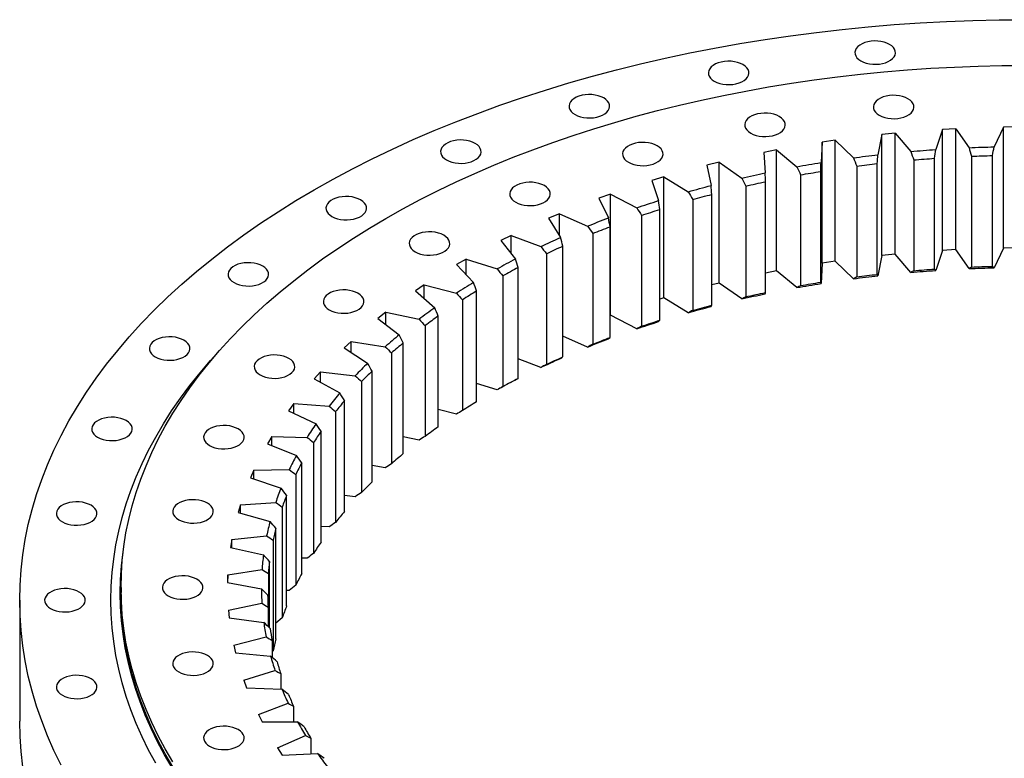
# Model space of a CAD drawing. Header units: millimetres. Extents: x 41 to 6109, y 5902 to 10394.
# Tile 8 of 10: x 3779 to 4411, y 8122 to 8596. Entities that reach past the tile are written whole.
import ezdxf

# ---------------------------------------------------------------- set-up
doc = ezdxf.new("R2010")
doc.units = ezdxf.units.MM
doc.header["$LTSCALE"] = 20

msp = doc.modelspace()

# ---------------------------------------------------------------- linework, layer by layer
at = {"color": 7, "linetype": 'Continuous', "lineweight": 25}
for p, q in [((4371.24, 8525.2), (4366.98, 8512.32)), ((4379.84, 8525.67), (4371.24, 8525.2)), ((4371.24, 8447.62), (4371.24, 8525.2)), ((4379.84, 8525.67), (4388.28, 8513.5)), ((4379.84, 8448.1), (4379.84, 8525.67)), ((4410.35, 8526.69), (4404.39, 8514.03)), ((4419, 8526.78), (4410.35, 8526.69)), ((4410.35, 8449.11), (4410.35, 8526.69)), ((4302.55, 8518.29), (4294.18, 8517.06)), ((4302.55, 8518.29), (4314.11, 8507)), ((4302.55, 8440.72), (4302.55, 8518.29)), ((4332.44, 8521.98), (4329.89, 8508.95)), ((4340.95, 8522.84), (4332.44, 8521.98)), ((4332.44, 8444.41), (4332.44, 8521.98)), ((4340.95, 8522.84), (4350.98, 8511.07)), ((4340.95, 8445.27), (4340.95, 8522.84)), ((4264.87, 8512.06), (4256.68, 8510.46)), ((4264.87, 8512.06), (4277.89, 8501.32)), ((4264.87, 8434.49), (4264.87, 8512.06)), ((4294.18, 8517.06), (4293.37, 8503.96)), ((4294.18, 8439.49), (4294.18, 8517.06)), ((4256.68, 8510.46), (4257.61, 8497.36)), ((4352.83, 8505.63), (4352.83, 8434.59)), ((4366.19, 8435.63), (4366.19, 8506.67)), ((4389.84, 8507.98), (4389.84, 8436.94)), ((4403.29, 8437.39), (4403.29, 8508.43)), ((4228.12, 8504.18), (4220.17, 8502.23)), ((4220.17, 8502.23), (4222.83, 8489.21)), ((4228.12, 8504.18), (4242.52, 8494.05)), ((4228.12, 8426.61), (4228.12, 8504.18)), ((4316.24, 8501.65), (4316.24, 8430.61)), ((4329.42, 8432.24), (4329.42, 8503.28)), ((4192.53, 8494.71), (4184.85, 8492.41)), ((4192.53, 8494.71), (4208.23, 8485.23)), ((4192.53, 8417.14), (4192.53, 8494.71)), ((4280.29, 8496.06), (4280.29, 8425.02)), ((4293.22, 8427.23), (4293.22, 8498.27)), ((4184.85, 8492.41), (4189.24, 8479.54)), ((4245.19, 8488.91), (4245.19, 8417.87)), ((4257.78, 8420.64), (4257.78, 8491.68)), ((4158.29, 8483.68), (4150.95, 8481.05)), ((4150.95, 8481.05), (4157.03, 8468.42)), ((4158.29, 8483.68), (4175.21, 8474.93)), ((4158.29, 8406.11), (4158.29, 8483.68)), ((4223.33, 8412.5), (4223.33, 8483.54)), ((4211.13, 8480.22), (4211.13, 8409.18)), ((4125.62, 8471.18), (4118.64, 8468.23)), ((4118.64, 8468.23), (4126.38, 8455.9)), ((4125.62, 8471.18), (4143.65, 8463.2)), ((4125.62, 8457.12), (4125.62, 8471.18)), ((4178.33, 8470.05), (4178.33, 8399.01)), ((4190.05, 8402.86), (4190.05, 8473.9)), ((4158.15, 8391.78), (4158.15, 8462.82)), ((4094.7, 8457.27), (4088.14, 8454.02)), ((4094.7, 8457.27), (4113.73, 8450.11)), ((4094.7, 8445.63), (4094.7, 8457.27)), ((4146.98, 8458.46), (4146.98, 8387.42)), ((4088.14, 8454.02), (4097.49, 8442.07)), ((4127.81, 8379.32), (4127.81, 8450.36)), ((4410.35, 8449.11), (4404.39, 8436.46)), ((4419, 8449.21), (4410.35, 8449.11)), ((4117.25, 8445.52), (4117.25, 8374.49)), ((4332.44, 8444.41), (4329.89, 8431.38)), ((4340.95, 8445.27), (4332.44, 8444.41)), ((4350.98, 8433.5), (4340.95, 8445.27)), ((4371.24, 8447.62), (4366.98, 8434.74)), ((4379.84, 8448.1), (4371.24, 8447.62)), ((4388.28, 8435.93), (4379.84, 8448.1)), ((4065.72, 8442.04), (4059.6, 8438.51)), ((4059.6, 8438.51), (4070.51, 8427)), ((4065.72, 8442.04), (4085.64, 8435.74)), ((4065.72, 8432.06), (4065.72, 8442.04)), ((4099.21, 8365.56), (4099.21, 8436.6)), ((4294.18, 8439.49), (4293.37, 8426.39)), ((4302.55, 8440.72), (4294.18, 8439.49)), ((4314.11, 8429.43), (4302.55, 8440.72)), ((4089.32, 8431.31), (4089.32, 8360.27)), ((4264.87, 8434.49), (4257.78, 8433.11)), ((4277.89, 8423.74), (4264.87, 8434.49)), ((4038.84, 8425.56), (4033.21, 8421.77)), ((4038.84, 8425.56), (4059.54, 8420.17)), ((4038.84, 8416.79), (4038.84, 8425.56)), ((4228.12, 8426.61), (4223.33, 8425.44)), ((4242.52, 8416.47), (4228.12, 8426.61)), ((4033.21, 8421.77), (4045.61, 8410.79)), ((4072.53, 8350.57), (4072.53, 8421.61)), ((4063.37, 8415.9), (4063.37, 8344.86)), ((4192.53, 8417.14), (4190.05, 8416.39)), ((4208.23, 8407.66), (4192.53, 8417.14)), ((4014.22, 8407.95), (4009.12, 8403.93)), ((4014.22, 8407.95), (4035.58, 8403.49)), ((4014.22, 8400.08), (4014.22, 8407.95)), ((4047.9, 8334.45), (4047.9, 8405.49)), ((4158.29, 8406.11), (4158.15, 8406.06)), ((4175.21, 8397.36), (4158.29, 8406.11)), ((4009.12, 8403.93), (4022.94, 8393.52)), ((4039.53, 8399.39), (4039.53, 8328.35)), ((4143.65, 8385.63), (4127.81, 8392.64)), ((3992.02, 8389.3), (3987.46, 8385.06)), ((3992.02, 8389.3), (4013.9, 8385.79)), ((3992.02, 8382.13), (3992.02, 8389.3)), ((4025.49, 8317.29), (4025.49, 8388.33)), ((3987.46, 8385.06), (4002.62, 8375.3)), ((4017.95, 8381.88), (4017.95, 8310.84)), ((4113.73, 8372.54), (4099.21, 8378)), ((3972.35, 8369.73), (3968.36, 8365.3)), ((3972.35, 8369.73), (3994.63, 8367.2)), ((3972.35, 8363.1), (3972.35, 8369.73)), ((4005.42, 8299.19), (4005.42, 8370.23)), ((3968.36, 8365.3), (3984.77, 8356.23)), ((3998.75, 8363.46), (3998.75, 8292.43)), ((4085.64, 8358.17), (4072.53, 8362.31)), ((3955.33, 8349.34), (3951.95, 8344.75)), ((3955.33, 8349.34), (3977.89, 8347.8)), ((3955.33, 8343.15), (3955.33, 8349.34)), ((3987.81, 8280.25), (3987.81, 8351.29)), ((3951.95, 8344.75), (3969.51, 8336.44)), ((3982.06, 8344.25), (3982.06, 8273.21)), ((4059.54, 8342.59), (4047.9, 8345.63)), ((3972.76, 8260.6), (3972.76, 8331.63)), ((3941.07, 8328.27), (3938.3, 8323.54)), ((3938.3, 8323.54), (3956.92, 8316.02)), ((3941.07, 8328.27), (3963.76, 8327.73)), ((3941.07, 8322.42), (3941.07, 8328.27)), ((3967.96, 8324.36), (3967.96, 8253.32)), ((4035.58, 8325.91), (4025.49, 8328.02)), ((3960.36, 8240.33), (3960.36, 8311.37)), ((3929.64, 8306.62), (3927.51, 8301.78)), ((3929.64, 8306.62), (3952.34, 8307.09)), ((3929.64, 8301.06), (3929.64, 8306.62)), ((3956.54, 8303.91), (3956.54, 8232.87)), ((4013.9, 8308.22), (4005.42, 8309.58)), ((3927.51, 8301.78), (3947.07, 8295.11)), ((3921.12, 8284.53), (3943.69, 8286)), ((3950.68, 8219.58), (3950.68, 8290.61)), ((3994.63, 8289.63), (3987.81, 8290.4)), ((3921.12, 8284.53), (3919.64, 8279.62)), ((3919.64, 8279.62), (3940.02, 8273.83)), ((3921.12, 8279.19), (3921.12, 8284.53)), ((3947.86, 8283), (3947.86, 8211.97)), ((3943.79, 8198.46), (3943.79, 8269.49)), ((3977.89, 8270.23), (3972.76, 8270.58)), ((3915.55, 8262.13), (3914.72, 8257.16)), ((3915.55, 8262.13), (3937.86, 8264.59)), ((3915.55, 8256.97), (3915.55, 8262.13)), ((3941.98, 8261.78), (3941.98, 8190.74)), ((3914.72, 8257.16), (3935.81, 8252.3)), ((3939.71, 8205.54), (3939.71, 8248.13)), ((3963.76, 8250.16), (3960.36, 8250.24)), ((3912.97, 8239.55), (3934.89, 8242.99)), ((3938.94, 8240.36), (3938.94, 8206.27)), ((3912.97, 8239.55), (3912.8, 8234.56)), ((3912.8, 8234.56), (3934.48, 8230.64)), ((3912.97, 8234.53), (3912.97, 8239.55)), ((3844.48, 8231.4), (3844.48, 8228.13)), ((3952.34, 8229.51), (3950.68, 8229.48)), ((3779.48, 8223.23), (3779.48, 8145.66)), ((3913.39, 8216.92), (3934.79, 8221.32)), ((3913.39, 8216.92), (3913.88, 8211.94)), ((3938.74, 8218.87), (3938.74, 8206.45)), ((3913.88, 8211.94), (3936.02, 8208.99)), ((3947.86, 8211.97), (3943.79, 8208.51)), ((3916.81, 8194.38), (3937.56, 8199.71)), ((3941.39, 8197.43), (3941.39, 8186.62)), ((3916.81, 8194.38), (3917.96, 8189.44)), ((3941.98, 8190.74), (3941.39, 8190.21)), ((3917.96, 8189.44), (3940.42, 8187.47)), ((3923.21, 8172.06), (3943.19, 8178.29)), ((3923.21, 8172.06), (3925.01, 8167.18)), ((3946.88, 8176.17), (3946.88, 8166.24)), ((3925.01, 8167.18), (3947.67, 8166.21)), ((3932.55, 8150.08), (3951.65, 8157.18)), ((3955.17, 8155.22), (3955.17, 8145.32)), ((3932.55, 8150.08), (3935, 8145.29)), ((3935, 8145.29), (3957.71, 8145.33)), ((3944.77, 8128.58), (3962.87, 8136.5)), ((3966.22, 8134.7), (3966.22, 8124.76)), ((3944.77, 8128.58), (3947.85, 8123.91)), ((3947.85, 8123.91), (3970.49, 8124.95))]:
    msp.add_line(p, q, dxfattribs=at)
at = {"color": 7, "linetype": 'Continuous', "lineweight": 25, "flags": 128}
for points in [[(3806.04, 8117.48), (3801.45, 8126.86), (3797.3, 8136.31), (3793.57, 8145.82), (3790.28, 8155.38), (3787.42, 8164.99), (3784.99, 8174.63), (3783.01, 8184.31), (3781.46, 8194.02), (3780.36, 8203.75), (3779.7, 8213.49), (3779.48, 8223.23), (3779.7, 8232.98), (3780.36, 8242.72), (3781.46, 8252.45), (3783.01, 8262.16), (3784.99, 8271.84), (3787.42, 8281.48), (3790.28, 8291.09), (3793.57, 8300.65), (3797.3, 8310.16), (3801.45, 8319.61), (3806.04, 8328.99), (3811.04, 8338.3), (3816.47, 8347.53), (3822.32, 8356.67), (3828.57, 8365.73), (3835.24, 8374.68), (3842.31, 8383.53), (3849.78, 8392.28), (3857.64, 8400.9), (3865.89, 8409.41), (3874.52, 8417.79), (3883.53, 8426.03), (3892.91, 8434.14), (3902.66, 8442.1), (3912.76, 8449.91), (3923.22, 8457.56), (3934.01, 8465.06), (3945.15, 8472.38), (3956.61, 8479.54), (3968.39, 8486.53), (3980.49, 8493.33), (3992.89, 8499.94), (4005.58, 8506.37), (4018.56, 8512.6), (4031.82, 8518.64), (4045.35, 8524.47), (4059.14, 8530.1), (4073.18, 8535.51), (4087.46, 8540.71), (4101.98, 8545.7), (4116.71, 8550.46), (4131.65, 8555), (4146.8, 8559.31), (4162.13, 8563.39), (4177.64, 8567.24), (4193.33, 8570.85), (4209.17, 8574.23), (4225.16, 8577.36), (4241.29, 8580.25), (4257.54, 8582.9), (4273.9, 8585.3), (4290.37, 8587.45), (4306.93, 8589.35), (4323.58, 8591), (4340.29, 8592.4), (4357.05, 8593.54), (4373.87, 8594.44), (4390.72, 8595.07), (4407.59, 8595.46), (4424.48, 8595.58)], [(4318.92, 8569.16), (4320.56, 8568.36), (4322.4, 8567.72), (4324.4, 8567.27), (4326.5, 8567.02), (4328.65, 8566.97), (4330.78, 8567.12), (4332.84, 8567.47), (4334.77, 8568.02), (4336.51, 8568.74), (4338.03, 8569.61), (4339.28, 8570.62), (4340.22, 8571.74), (4340.84, 8572.92), (4341.1, 8574.15), (4341.01, 8575.39), (4340.57, 8576.61), (4339.79, 8577.76), (4338.69, 8578.83), (4337.3, 8579.77), (4335.67, 8580.57), (4333.82, 8581.21), (4331.82, 8581.66), (4329.72, 8581.91), (4327.57, 8581.96), (4325.44, 8581.81), (4323.39, 8581.46), (4321.46, 8580.91), (4319.71, 8580.19), (4318.19, 8579.32), (4316.94, 8578.31), (4316, 8577.19), (4315.39, 8576), (4315.12, 8574.78), (4315.21, 8573.54), (4315.65, 8572.32), (4316.43, 8571.17), (4317.53, 8570.1), (4318.92, 8569.16)], [(4224.93, 8556.13), (4226.57, 8555.33), (4228.41, 8554.7), (4230.41, 8554.25), (4232.51, 8553.99), (4234.66, 8553.94), (4236.79, 8554.09), (4238.85, 8554.45), (4240.78, 8554.99), (4242.52, 8555.71), (4244.04, 8556.59), (4245.29, 8557.6), (4246.23, 8558.71), (4246.84, 8559.9), (4247.11, 8561.13), (4247.02, 8562.37), (4246.58, 8563.58), (4245.8, 8564.73), (4244.7, 8565.8), (4243.31, 8566.74), (4241.68, 8567.55), (4239.83, 8568.18), (4237.83, 8568.63), (4235.73, 8568.89), (4233.58, 8568.94), (4231.45, 8568.78), (4229.4, 8568.43), (4227.47, 8567.89), (4225.72, 8567.17), (4224.2, 8566.29), (4222.95, 8565.28), (4222.01, 8564.17), (4221.4, 8562.98), (4221.13, 8561.75), (4221.22, 8560.51), (4221.66, 8559.3), (4222.44, 8558.14), (4223.54, 8557.08), (4224.93, 8556.13)], [(3877.74, 8119.63), (3872.86, 8127.93), (3868.36, 8136.3), (3864.24, 8144.74), (3860.5, 8153.24), (3857.15, 8161.78), (3854.19, 8170.38), (3851.62, 8179.02), (3849.44, 8187.7), (3847.65, 8196.4), (3846.26, 8205.13), (3845.27, 8213.88), (3844.67, 8222.63), (3844.48, 8231.4), (3844.67, 8240.16), (3845.27, 8248.92), (3846.26, 8257.67), (3847.65, 8266.4), (3849.44, 8275.1), (3851.62, 8283.78), (3854.19, 8292.42), (3857.15, 8301.01), (3860.5, 8309.56), (3864.24, 8318.06), (3868.36, 8326.5), (3872.86, 8334.87), (3877.74, 8343.17), (3883, 8351.39), (3888.63, 8359.53), (3894.62, 8367.59), (3900.98, 8375.55), (3907.69, 8383.41), (3914.76, 8391.16), (3922.18, 8398.81), (3929.94, 8406.35), (3938.05, 8413.76), (3946.48, 8421.05), (3955.25, 8428.21), (3964.33, 8435.23), (3973.73, 8442.11), (3983.44, 8448.85), (3993.45, 8455.44), (4003.76, 8461.88), (4014.35, 8468.16), (4025.23, 8474.27), (4036.38, 8480.22), (4047.8, 8486), (4059.47, 8491.61), (4071.39, 8497.04), (4083.56, 8502.28), (4095.96, 8507.34), (4108.59, 8512.21), (4121.43, 8516.89), (4134.48, 8521.37), (4147.72, 8525.65), (4161.16, 8529.73), (4174.78, 8533.61), (4188.57, 8537.28), (4202.52, 8540.74), (4216.62, 8543.99), (4230.87, 8547.02), (4245.25, 8549.84), (4259.75, 8552.44), (4274.36, 8554.82), (4289.08, 8556.97), (4303.89, 8558.91), (4318.78, 8560.62), (4333.74, 8562.1), (4348.77, 8563.36), (4363.85, 8564.39), (4378.97, 8565.19), (4394.12, 8565.77), (4409.29, 8566.11), (4424.48, 8566.23)], [(4135.63, 8534.78), (4137.26, 8533.98), (4139.11, 8533.34), (4141.11, 8532.89), (4143.21, 8532.64), (4145.35, 8532.59), (4147.49, 8532.74), (4149.54, 8533.09), (4151.47, 8533.64), (4153.22, 8534.36), (4154.74, 8535.23), (4155.99, 8536.24), (4156.93, 8537.36), (4157.54, 8538.54), (4157.81, 8539.77), (4157.72, 8541.01), (4157.28, 8542.23), (4156.5, 8543.38), (4155.4, 8544.44), (4154.01, 8545.39), (4152.37, 8546.19), (4150.53, 8546.83), (4148.53, 8547.28), (4146.43, 8547.53), (4144.28, 8547.58), (4142.15, 8547.43), (4140.09, 8547.08), (4138.16, 8546.53), (4136.42, 8545.81), (4134.9, 8544.93), (4133.65, 8543.93), (4132.71, 8542.81), (4132.09, 8541.62), (4131.83, 8540.39), (4131.92, 8539.16), (4132.36, 8537.94), (4133.14, 8536.79), (4134.24, 8535.72), (4135.63, 8534.78)], [(4330.73, 8534.28), (4332.37, 8533.47), (4334.21, 8532.84), (4336.21, 8532.39), (4338.31, 8532.13), (4340.46, 8532.08), (4342.59, 8532.24), (4344.65, 8532.59), (4346.58, 8533.13), (4348.32, 8533.85), (4349.84, 8534.73), (4351.09, 8535.74), (4352.03, 8536.85), (4352.65, 8538.04), (4352.91, 8539.27), (4352.82, 8540.51), (4352.38, 8541.72), (4351.6, 8542.88), (4350.5, 8543.94), (4349.12, 8544.89), (4347.48, 8545.69), (4345.63, 8546.32), (4343.63, 8546.77), (4341.53, 8547.03), (4339.39, 8547.08), (4337.26, 8546.93), (4335.2, 8546.57), (4333.27, 8546.03), (4331.52, 8545.31), (4330, 8544.43), (4328.76, 8543.42), (4327.81, 8542.31), (4327.2, 8541.12), (4326.93, 8539.89), (4327.02, 8538.65), (4327.46, 8537.44), (4328.24, 8536.29), (4329.34, 8535.22), (4330.73, 8534.28)], [(4248.26, 8522.85), (4249.9, 8522.04), (4251.74, 8521.41), (4253.74, 8520.96), (4255.84, 8520.7), (4257.99, 8520.65), (4260.12, 8520.81), (4262.18, 8521.16), (4264.11, 8521.7), (4265.85, 8522.42), (4267.37, 8523.3), (4268.62, 8524.31), (4269.56, 8525.42), (4270.18, 8526.61), (4270.44, 8527.84), (4270.35, 8529.08), (4269.91, 8530.29), (4269.13, 8531.45), (4268.03, 8532.51), (4266.64, 8533.46), (4265.01, 8534.26), (4263.16, 8534.89), (4261.16, 8535.34), (4259.06, 8535.6), (4256.91, 8535.65), (4254.78, 8535.5), (4252.73, 8535.14), (4250.8, 8534.6), (4249.05, 8533.88), (4247.53, 8533), (4246.28, 8531.99), (4245.34, 8530.88), (4244.73, 8529.69), (4244.46, 8528.46), (4244.55, 8527.22), (4244.99, 8526.01), (4245.77, 8524.86), (4246.87, 8523.79), (4248.26, 8522.85)], [(4053.21, 8505.62), (4054.85, 8504.82), (4056.69, 8504.19), (4058.69, 8503.73), (4060.79, 8503.48), (4062.94, 8503.43), (4065.07, 8503.58), (4067.13, 8503.94), (4069.05, 8504.48), (4070.8, 8505.2), (4072.32, 8506.08), (4073.57, 8507.09), (4074.51, 8508.2), (4075.12, 8509.39), (4075.39, 8510.62), (4075.3, 8511.86), (4074.86, 8513.07), (4074.08, 8514.22), (4072.98, 8515.29), (4071.59, 8516.23), (4069.95, 8517.04), (4068.11, 8517.67), (4066.11, 8518.12), (4064.01, 8518.37), (4061.86, 8518.43), (4059.73, 8518.27), (4057.67, 8517.92), (4055.75, 8517.37), (4054, 8516.65), (4052.48, 8515.78), (4051.23, 8514.77), (4050.29, 8513.66), (4049.68, 8512.47), (4049.41, 8511.24), (4049.5, 8510), (4049.94, 8508.79), (4050.72, 8507.63), (4051.82, 8506.57), (4053.21, 8505.62)], [(4169.9, 8504.11), (4171.54, 8503.31), (4173.38, 8502.67), (4175.38, 8502.22), (4177.49, 8501.97), (4179.63, 8501.92), (4181.76, 8502.07), (4183.82, 8502.42), (4185.75, 8502.97), (4187.5, 8503.69), (4189.01, 8504.56), (4190.26, 8505.57), (4191.2, 8506.69), (4191.82, 8507.87), (4192.08, 8509.1), (4191.99, 8510.34), (4191.55, 8511.56), (4190.77, 8512.71), (4189.67, 8513.78), (4188.29, 8514.72), (4186.65, 8515.52), (4184.8, 8516.16), (4182.8, 8516.61), (4180.7, 8516.86), (4178.56, 8516.91), (4176.43, 8516.76), (4174.37, 8516.41), (4172.44, 8515.86), (4170.69, 8515.14), (4169.17, 8514.26), (4167.93, 8513.26), (4166.98, 8512.14), (4166.37, 8510.95), (4166.1, 8509.72), (4166.19, 8508.49), (4166.63, 8507.27), (4167.41, 8506.12), (4168.51, 8505.05), (4169.9, 8504.11)], [(4350.98, 8511.07), (4352.97, 8511.24), (4354.97, 8511.41), (4356.97, 8511.57), (4358.97, 8511.73), (4360.97, 8511.88), (4362.97, 8512.03), (4364.97, 8512.18), (4366.98, 8512.32)], [(4388.28, 8513.5), (4390.29, 8513.58), (4392.3, 8513.66), (4394.32, 8513.73), (4396.33, 8513.8), (4398.35, 8513.87), (4400.36, 8513.93), (4402.38, 8513.98), (4404.39, 8514.03)], [(4314.11, 8507), (4316.07, 8507.26), (4318.04, 8507.52), (4320.01, 8507.77), (4321.99, 8508.01), (4323.96, 8508.25), (4325.94, 8508.49), (4327.92, 8508.72), (4329.89, 8508.95)], [(4352.83, 8505.63), (4354.5, 8505.77), (4356.16, 8505.91), (4357.83, 8506.04), (4359.5, 8506.18), (4361.17, 8506.3), (4362.84, 8506.43), (4364.52, 8506.55), (4366.19, 8506.67)], [(4389.84, 8507.98), (4391.52, 8508.05), (4393.2, 8508.11), (4394.88, 8508.17), (4396.56, 8508.23), (4398.24, 8508.29), (4399.93, 8508.34), (4401.61, 8508.38), (4403.29, 8508.43)], [(4277.89, 8501.32), (4279.81, 8501.66), (4281.74, 8502), (4283.67, 8502.34), (4285.61, 8502.67), (4287.54, 8503), (4289.48, 8503.32), (4291.42, 8503.64), (4293.37, 8503.96)], [(4316.24, 8501.65), (4317.89, 8501.86), (4319.53, 8502.08), (4321.18, 8502.28), (4322.82, 8502.49), (4324.47, 8502.69), (4326.12, 8502.89), (4327.77, 8503.08), (4329.42, 8503.28)], [(4242.52, 8494.05), (4244.4, 8494.48), (4246.28, 8494.9), (4248.16, 8495.32), (4250.04, 8495.74), (4251.93, 8496.15), (4253.82, 8496.56), (4255.72, 8496.96), (4257.61, 8497.36)], [(4280.29, 8496.06), (4281.9, 8496.35), (4283.51, 8496.63), (4285.13, 8496.91), (4286.74, 8497.19), (4288.36, 8497.47), (4289.98, 8497.74), (4291.6, 8498), (4293.22, 8498.27)], [(4097.59, 8478.53), (4099.22, 8477.72), (4101.07, 8477.09), (4103.07, 8476.64), (4105.17, 8476.38), (4107.32, 8476.33), (4109.45, 8476.49), (4111.5, 8476.84), (4113.43, 8477.38), (4115.18, 8478.11), (4116.7, 8478.98), (4117.95, 8479.99), (4118.89, 8481.1), (4119.5, 8482.29), (4119.77, 8483.52), (4119.68, 8484.76), (4119.24, 8485.97), (4118.46, 8487.13), (4117.36, 8488.19), (4115.97, 8489.14), (4114.33, 8489.94), (4112.49, 8490.57), (4110.49, 8491.02), (4108.39, 8491.28), (4106.24, 8491.33), (4104.11, 8491.18), (4102.05, 8490.82), (4100.12, 8490.28), (4098.38, 8489.56), (4096.86, 8488.68), (4095.61, 8487.67), (4094.67, 8486.56), (4094.05, 8485.37), (4093.79, 8484.14), (4093.88, 8482.9), (4094.32, 8481.69), (4095.1, 8480.54), (4096.2, 8479.47), (4097.59, 8478.53)], [(4208.23, 8485.23), (4210.04, 8485.75), (4211.86, 8486.25), (4213.68, 8486.76), (4215.5, 8487.26), (4217.33, 8487.75), (4219.16, 8488.24), (4221, 8488.73), (4222.83, 8489.21)], [(4245.19, 8488.91), (4246.75, 8489.26), (4248.32, 8489.62), (4249.89, 8489.97), (4251.47, 8490.32), (4253.04, 8490.66), (4254.62, 8491), (4256.2, 8491.34), (4257.78, 8491.68)], [(3979.71, 8469.38), (3981.34, 8468.58), (3983.19, 8467.95), (3985.19, 8467.49), (3987.29, 8467.24), (3989.44, 8467.19), (3991.57, 8467.34), (3993.62, 8467.7), (3995.55, 8468.24), (3997.3, 8468.96), (3998.82, 8469.84), (4000.07, 8470.85), (4001.01, 8471.96), (4001.62, 8473.15), (4001.89, 8474.38), (4001.8, 8475.62), (4001.36, 8476.83), (4000.58, 8477.98), (3999.48, 8479.05), (3998.09, 8479.99), (3996.45, 8480.8), (3994.61, 8481.43), (3992.61, 8481.88), (3990.51, 8482.13), (3988.36, 8482.19), (3986.23, 8482.03), (3984.17, 8481.68), (3982.24, 8481.13), (3980.5, 8480.41), (3978.98, 8479.54), (3977.73, 8478.53), (3976.79, 8477.42), (3976.17, 8476.23), (3975.91, 8475), (3976, 8473.76), (3976.44, 8472.55), (3977.22, 8471.39), (3978.32, 8470.33), (3979.71, 8469.38)], [(4211.13, 8480.22), (4212.65, 8480.64), (4214.17, 8481.07), (4215.69, 8481.48), (4217.21, 8481.9), (4218.74, 8482.31), (4220.26, 8482.73), (4221.79, 8483.13), (4223.33, 8483.54)], [(4175.21, 8474.93), (4176.95, 8475.52), (4178.69, 8476.11), (4180.44, 8476.69), (4182.19, 8477.27), (4183.95, 8477.84), (4185.71, 8478.41), (4187.47, 8478.98), (4189.24, 8479.54)], [(4143.65, 8463.2), (4145.3, 8463.87), (4146.96, 8464.53), (4148.63, 8465.19), (4150.3, 8465.84), (4151.97, 8466.49), (4153.65, 8467.14), (4155.34, 8467.78), (4157.03, 8468.42)], [(4178.33, 8470.05), (4179.79, 8470.54), (4181.24, 8471.03), (4182.7, 8471.52), (4184.17, 8472), (4185.63, 8472.48), (4187.1, 8472.95), (4188.58, 8473.43), (4190.05, 8473.9)], [(4146.98, 8458.46), (4148.36, 8459.02), (4149.75, 8459.57), (4151.14, 8460.12), (4152.54, 8460.66), (4153.93, 8461.21), (4155.34, 8461.75), (4156.74, 8462.28), (4158.15, 8462.82)], [(4033.09, 8446.73), (4034.73, 8445.93), (4036.57, 8445.29), (4038.58, 8444.84), (4040.68, 8444.59), (4042.82, 8444.54), (4044.95, 8444.69), (4047.01, 8445.04), (4048.94, 8445.59), (4050.69, 8446.31), (4052.2, 8447.18), (4053.45, 8448.19), (4054.4, 8449.31), (4055.01, 8450.49), (4055.27, 8451.72), (4055.18, 8452.96), (4054.74, 8454.17), (4053.96, 8455.33), (4052.86, 8456.39), (4051.48, 8457.34), (4049.84, 8458.14), (4047.99, 8458.78), (4045.99, 8459.23), (4043.89, 8459.48), (4041.75, 8459.53), (4039.62, 8459.38), (4037.56, 8459.02), (4035.63, 8458.48), (4033.88, 8457.76), (4032.36, 8456.88), (4031.12, 8455.88), (4030.17, 8454.76), (4029.56, 8453.57), (4029.3, 8452.34), (4029.38, 8451.11), (4029.82, 8449.89), (4030.61, 8448.74), (4031.7, 8447.67), (4033.09, 8446.73)], [(4113.73, 8450.11), (4115.29, 8450.85), (4116.86, 8451.58), (4118.44, 8452.31), (4120.02, 8453.04), (4121.6, 8453.76), (4123.19, 8454.48), (4124.78, 8455.19), (4126.38, 8455.9)], [(4117.25, 8445.52), (4118.56, 8446.14), (4119.87, 8446.75), (4121.18, 8447.36), (4122.5, 8447.96), (4123.82, 8448.57), (4125.15, 8449.17), (4126.48, 8449.76), (4127.81, 8450.36)], [(3916.93, 8426.95), (3918.57, 8426.15), (3920.41, 8425.51), (3922.41, 8425.06), (3924.51, 8424.81), (3926.66, 8424.76), (3928.79, 8424.91), (3930.85, 8425.26), (3932.78, 8425.81), (3934.52, 8426.53), (3936.04, 8427.41), (3937.29, 8428.41), (3938.23, 8429.53), (3938.84, 8430.72), (3939.11, 8431.95), (3939.02, 8433.18), (3938.58, 8434.4), (3937.8, 8435.55), (3936.7, 8436.62), (3935.31, 8437.56), (3933.68, 8438.36), (3931.83, 8439), (3929.83, 8439.45), (3927.73, 8439.7), (3925.58, 8439.75), (3923.45, 8439.6), (3921.4, 8439.25), (3919.47, 8438.7), (3917.72, 8437.98), (3916.2, 8437.11), (3914.95, 8436.1), (3914.01, 8434.98), (3913.4, 8433.8), (3913.13, 8432.57), (3913.22, 8431.33), (3913.66, 8430.11), (3914.44, 8428.96), (3915.54, 8427.89), (3916.93, 8426.95)], [(4388.28, 8435.93), (4390.29, 8436.01), (4392.3, 8436.09), (4394.32, 8436.16), (4396.33, 8436.23), (4398.35, 8436.3), (4400.36, 8436.36), (4402.38, 8436.41), (4404.39, 8436.46)], [(4389.84, 8436.94), (4391.52, 8437.01), (4393.2, 8437.07), (4394.88, 8437.14), (4396.56, 8437.19), (4398.24, 8437.25), (4399.93, 8437.3), (4401.61, 8437.35), (4403.29, 8437.39)], [(4314.11, 8429.43), (4316.07, 8429.69), (4318.04, 8429.95), (4320.01, 8430.2), (4321.99, 8430.44), (4323.96, 8430.68), (4325.94, 8430.92), (4327.92, 8431.15), (4329.89, 8431.38)], [(4316.24, 8430.61), (4317.89, 8430.82), (4319.53, 8431.04), (4321.18, 8431.25), (4322.82, 8431.45), (4324.47, 8431.65), (4326.12, 8431.85), (4327.77, 8432.05), (4329.42, 8432.24)], [(4350.98, 8433.5), (4352.97, 8433.67), (4354.97, 8433.84), (4356.97, 8434), (4358.97, 8434.16), (4360.97, 8434.31), (4362.97, 8434.46), (4364.97, 8434.61), (4366.98, 8434.74)], [(4352.83, 8434.59), (4354.5, 8434.73), (4356.16, 8434.87), (4357.83, 8435.01), (4359.5, 8435.14), (4361.17, 8435.27), (4362.84, 8435.39), (4364.52, 8435.51), (4366.19, 8435.63)], [(4277.89, 8423.74), (4279.81, 8424.09), (4281.74, 8424.43), (4283.67, 8424.77), (4285.61, 8425.1), (4287.54, 8425.43), (4289.48, 8425.75), (4291.42, 8426.07), (4293.37, 8426.39)], [(4280.29, 8425.02), (4281.9, 8425.31), (4283.51, 8425.6), (4285.13, 8425.88), (4286.74, 8426.15), (4288.36, 8426.43), (4289.98, 8426.7), (4291.6, 8426.97), (4293.22, 8427.23)], [(3978.01, 8409.5), (3979.65, 8408.69), (3981.49, 8408.06), (3983.49, 8407.61), (3985.59, 8407.36), (3987.74, 8407.3), (3989.87, 8407.46), (3991.93, 8407.81), (3993.86, 8408.36), (3995.6, 8409.08), (3997.12, 8409.95), (3998.37, 8410.96), (3999.31, 8412.07), (3999.93, 8413.26), (4000.19, 8414.49), (4000.1, 8415.73), (3999.66, 8416.94), (3998.88, 8418.1), (3997.78, 8419.16), (3996.39, 8420.11), (3994.76, 8420.91), (3992.91, 8421.54), (3990.91, 8422), (3988.81, 8422.25), (3986.66, 8422.3), (3984.53, 8422.15), (3982.48, 8421.79), (3980.55, 8421.25), (3978.8, 8420.53), (3977.28, 8419.65), (3976.03, 8418.64), (3975.09, 8417.53), (3974.48, 8416.34), (3974.21, 8415.11), (3974.3, 8413.87), (3974.74, 8412.66), (3975.52, 8411.51), (3976.62, 8410.44), (3978.01, 8409.5)], [(4242.52, 8416.47), (4244.4, 8416.9), (4246.28, 8417.33), (4248.16, 8417.75), (4250.04, 8418.17), (4251.93, 8418.58), (4253.82, 8418.99), (4255.72, 8419.39), (4257.61, 8419.79)], [(4245.19, 8417.87), (4246.75, 8418.22), (4248.32, 8418.58), (4249.89, 8418.93), (4251.47, 8419.28), (4253.04, 8419.62), (4254.62, 8419.96), (4256.2, 8420.3), (4257.78, 8420.64)], [(4208.23, 8407.66), (4210.04, 8408.17), (4211.86, 8408.68), (4213.68, 8409.19), (4215.5, 8409.68), (4217.33, 8410.18), (4219.16, 8410.67), (4221, 8411.16), (4222.83, 8411.64)], [(4211.13, 8409.18), (4212.65, 8409.6), (4214.17, 8410.03), (4215.69, 8410.45), (4217.21, 8410.86), (4218.74, 8411.28), (4220.26, 8411.69), (4221.79, 8412.09), (4223.33, 8412.5)], [(4175.21, 8397.36), (4176.95, 8397.95), (4178.69, 8398.54), (4180.44, 8399.12), (4182.19, 8399.7), (4183.95, 8400.27), (4185.71, 8400.84), (4187.47, 8401.41), (4189.24, 8401.97)], [(4178.33, 8399.01), (4179.79, 8399.5), (4181.24, 8399.99), (4182.7, 8400.48), (4184.17, 8400.96), (4185.63, 8401.44), (4187.1, 8401.91), (4188.58, 8402.39), (4190.05, 8402.86)], [(3866.42, 8379.37), (3868.06, 8378.57), (3869.91, 8377.93), (3871.91, 8377.48), (3874.01, 8377.23), (3876.15, 8377.18), (3878.28, 8377.33), (3880.34, 8377.69), (3882.27, 8378.23), (3884.02, 8378.95), (3885.54, 8379.83), (3886.78, 8380.84), (3887.73, 8381.95), (3888.34, 8383.14), (3888.6, 8384.37), (3888.52, 8385.61), (3888.08, 8386.82), (3887.29, 8387.97), (3886.2, 8389.04), (3884.81, 8389.98), (3883.17, 8390.78), (3881.33, 8391.42), (3879.33, 8391.87), (3877.22, 8392.12), (3875.08, 8392.18), (3872.95, 8392.02), (3870.89, 8391.67), (3868.96, 8391.12), (3867.21, 8390.4), (3865.7, 8389.53), (3864.45, 8388.52), (3863.51, 8387.41), (3862.89, 8386.22), (3862.63, 8384.99), (3862.72, 8383.75), (3863.16, 8382.54), (3863.94, 8381.38), (3865.04, 8380.32), (3866.42, 8379.37)], [(4143.65, 8385.63), (4145.3, 8386.3), (4146.96, 8386.96), (4148.63, 8387.62), (4150.3, 8388.27), (4151.97, 8388.92), (4153.65, 8389.57), (4155.34, 8390.21), (4157.03, 8390.85)], [(4146.98, 8387.42), (4148.36, 8387.98), (4149.75, 8388.53), (4151.14, 8389.08), (4152.54, 8389.62), (4153.93, 8390.17), (4155.34, 8390.71), (4156.74, 8391.24), (4158.15, 8391.78)], [(3866.68, 8118.69), (3862.13, 8127.15), (3857.96, 8135.68), (3854.18, 8144.28), (3850.79, 8152.92), (3847.8, 8161.61), (3845.2, 8170.35), (3842.99, 8179.12), (3841.19, 8187.92), (3839.78, 8196.75), (3838.78, 8205.6), (3838.18, 8214.45), (3837.98, 8223.32), (3838.18, 8232.18), (3838.78, 8241.04), (3839.78, 8249.88), (3841.19, 8258.71), (3842.99, 8267.51), (3845.2, 8276.28), (3847.8, 8285.02), (3850.79, 8293.71), (3854.18, 8302.36), (3857.96, 8310.95), (3862.13, 8319.48), (3866.68, 8327.94), (3871.62, 8336.34), (3876.93, 8344.65), (3882.62, 8352.88), (3888.68, 8361.03), (3895.11, 8369.08), (3901.9, 8377.03), (3907.91, 8383.65)], [(3933.69, 8367.75), (3935.33, 8366.95), (3937.18, 8366.31), (3939.18, 8365.86), (3941.28, 8365.61), (3943.42, 8365.56), (3945.55, 8365.71), (3947.61, 8366.06), (3949.54, 8366.61), (3951.29, 8367.33), (3952.81, 8368.2), (3954.05, 8369.21), (3955, 8370.33), (3955.61, 8371.52), (3955.88, 8372.75), (3955.79, 8373.98), (3955.35, 8375.2), (3954.57, 8376.35), (3953.47, 8377.42), (3952.08, 8378.36), (3950.44, 8379.16), (3948.6, 8379.8), (3946.6, 8380.25), (3944.49, 8380.5), (3942.35, 8380.55), (3940.22, 8380.4), (3938.16, 8380.05), (3936.23, 8379.5), (3934.48, 8378.78), (3932.97, 8377.91), (3931.72, 8376.9), (3930.78, 8375.78), (3930.16, 8374.6), (3929.9, 8373.37), (3929.99, 8372.13), (3930.43, 8370.91), (3931.21, 8369.76), (3932.31, 8368.69), (3933.69, 8367.75)], [(4117.25, 8374.49), (4118.56, 8375.1), (4119.87, 8375.71), (4121.18, 8376.32), (4122.5, 8376.92), (4123.82, 8377.53), (4125.15, 8378.13), (4126.48, 8378.73), (4127.81, 8379.32)], [(4113.73, 8372.54), (4115.29, 8373.28), (4116.86, 8374.01), (4118.44, 8374.74), (4120.02, 8375.47), (4121.6, 8376.19), (4123.19, 8376.91), (4124.78, 8377.62), (4126.38, 8378.33)], [(3829.43, 8327.82), (3831.07, 8327.02), (3832.92, 8326.38), (3834.92, 8325.93), (3837.02, 8325.68), (3839.16, 8325.62), (3841.29, 8325.78), (3843.35, 8326.13), (3845.28, 8326.68), (3847.03, 8327.4), (3848.55, 8328.27), (3849.79, 8329.28), (3850.74, 8330.4), (3851.35, 8331.58), (3851.61, 8332.81), (3851.53, 8334.05), (3851.08, 8335.26), (3850.3, 8336.42), (3849.2, 8337.48), (3847.82, 8338.43), (3846.18, 8339.23), (3844.33, 8339.87), (3842.33, 8340.32), (3840.23, 8340.57), (3838.09, 8340.62), (3835.96, 8340.47), (3833.9, 8340.11), (3831.97, 8339.57), (3830.22, 8338.85), (3828.7, 8337.97), (3827.46, 8336.96), (3826.51, 8335.85), (3825.9, 8334.66), (3825.64, 8333.43), (3825.72, 8332.19), (3826.17, 8330.98), (3826.95, 8329.83), (3828.04, 8328.76), (3829.43, 8327.82)], [(3901.24, 8322.51), (3902.88, 8321.71), (3904.72, 8321.08), (3906.72, 8320.63), (3908.82, 8320.37), (3910.97, 8320.32), (3913.1, 8320.47), (3915.16, 8320.83), (3917.08, 8321.37), (3918.83, 8322.09), (3920.35, 8322.97), (3921.6, 8323.98), (3922.54, 8325.09), (3923.15, 8326.28), (3923.42, 8327.51), (3923.33, 8328.75), (3922.89, 8329.96), (3922.11, 8331.12), (3921.01, 8332.18), (3919.62, 8333.13), (3917.98, 8333.93), (3916.14, 8334.56), (3914.14, 8335.01), (3912.04, 8335.27), (3909.89, 8335.32), (3907.76, 8335.16), (3905.7, 8334.81), (3903.78, 8334.27), (3902.03, 8333.55), (3900.51, 8332.67), (3899.26, 8331.66), (3898.32, 8330.55), (3897.71, 8329.36), (3897.44, 8328.13), (3897.53, 8326.89), (3897.97, 8325.68), (3898.75, 8324.52), (3899.85, 8323.46), (3901.24, 8322.51)], [(3806.87, 8273.56), (3808.51, 8272.76), (3810.35, 8272.12), (3812.35, 8271.67), (3814.45, 8271.42), (3816.6, 8271.37), (3818.73, 8271.52), (3820.79, 8271.87), (3822.71, 8272.42), (3824.46, 8273.14), (3825.98, 8274.01), (3827.23, 8275.02), (3828.17, 8276.14), (3828.78, 8277.32), (3829.05, 8278.55), (3828.96, 8279.79), (3828.52, 8281), (3827.74, 8282.16), (3826.64, 8283.22), (3825.25, 8284.17), (3823.61, 8284.97), (3821.77, 8285.61), (3819.77, 8286.06), (3817.67, 8286.31), (3815.52, 8286.36), (3813.39, 8286.21), (3811.33, 8285.85), (3809.41, 8285.31), (3807.66, 8284.59), (3806.14, 8283.71), (3804.89, 8282.7), (3803.95, 8281.59), (3803.34, 8280.4), (3803.07, 8279.17), (3803.16, 8277.94), (3803.6, 8276.72), (3804.38, 8275.57), (3805.48, 8274.5), (3806.87, 8273.56)], [(3881.44, 8274.9), (3883.08, 8274.1), (3884.92, 8273.47), (3886.92, 8273.02), (3889.02, 8272.76), (3891.17, 8272.71), (3893.3, 8272.87), (3895.36, 8273.22), (3897.28, 8273.76), (3899.03, 8274.48), (3900.55, 8275.36), (3901.8, 8276.37), (3902.74, 8277.48), (3903.35, 8278.67), (3903.62, 8279.9), (3903.53, 8281.14), (3903.09, 8282.35), (3902.31, 8283.51), (3901.21, 8284.57), (3899.82, 8285.52), (3898.18, 8286.32), (3896.34, 8286.95), (3894.34, 8287.4), (3892.24, 8287.66), (3890.09, 8287.71), (3887.96, 8287.56), (3885.9, 8287.2), (3883.98, 8286.66), (3882.23, 8285.94), (3880.71, 8285.06), (3879.46, 8284.05), (3878.52, 8282.94), (3877.91, 8281.75), (3877.64, 8280.52), (3877.73, 8279.28), (3878.17, 8278.07), (3878.95, 8276.91), (3880.05, 8275.85), (3881.44, 8274.9)], [(3877.27, 8115.86), (3872.39, 8124.17), (3867.88, 8132.55), (3863.76, 8140.99), (3860.01, 8149.49), (3856.66, 8158.05), (3853.7, 8166.65), (3851.12, 8175.3), (3848.94, 8183.98), (3847.16, 8192.7), (3845.77, 8201.43), (3844.77, 8210.19), (3844.17, 8218.95), (3843.98, 8227.72), (3844.17, 8236.5), (3844.77, 8245.26), (3845.77, 8254.02), (3846.03, 8255.88)], [(3874.78, 8226.09), (3876.42, 8225.29), (3878.27, 8224.66), (3880.27, 8224.21), (3882.37, 8223.95), (3884.51, 8223.9), (3886.64, 8224.05), (3888.7, 8224.41), (3890.63, 8224.95), (3892.38, 8225.67), (3893.9, 8226.55), (3895.14, 8227.56), (3896.09, 8228.67), (3896.7, 8229.86), (3896.96, 8231.09), (3896.88, 8232.33), (3896.44, 8233.54), (3895.65, 8234.7), (3894.56, 8235.76), (3893.17, 8236.71), (3891.53, 8237.51), (3889.69, 8238.14), (3887.69, 8238.59), (3885.58, 8238.85), (3883.44, 8238.9), (3881.31, 8238.74), (3879.25, 8238.39), (3877.32, 8237.85), (3875.57, 8237.13), (3874.06, 8236.25), (3872.81, 8235.24), (3871.87, 8234.13), (3871.25, 8232.94), (3870.99, 8231.71), (3871.08, 8230.47), (3871.52, 8229.26), (3872.3, 8228.1), (3873.4, 8227.04), (3874.78, 8226.09)], [(3799.28, 8217.93), (3800.92, 8217.13), (3802.77, 8216.49), (3804.77, 8216.04), (3806.87, 8215.79), (3809.01, 8215.74), (3811.14, 8215.89), (3813.2, 8216.24), (3815.13, 8216.79), (3816.88, 8217.51), (3818.4, 8218.38), (3819.64, 8219.39), (3820.59, 8220.51), (3821.2, 8221.69), (3821.46, 8222.92), (3821.38, 8224.16), (3820.94, 8225.38), (3820.15, 8226.53), (3819.06, 8227.59), (3817.67, 8228.54), (3816.03, 8229.34), (3814.19, 8229.98), (3812.19, 8230.43), (3810.08, 8230.68), (3807.94, 8230.73), (3805.81, 8230.58), (3803.75, 8230.23), (3801.82, 8229.68), (3800.07, 8228.96), (3798.56, 8228.08), (3797.31, 8227.08), (3796.37, 8225.96), (3795.75, 8224.77), (3795.49, 8223.54), (3795.58, 8222.31), (3796.02, 8221.09), (3796.8, 8219.94), (3797.9, 8218.87), (3799.28, 8217.93)], [(3877.74, 8116.37), (3872.86, 8124.67), (3868.36, 8133.04), (3864.24, 8141.47), (3860.5, 8149.97), (3857.15, 8158.52), (3854.19, 8167.12), (3851.62, 8175.75), (3849.44, 8184.43), (3847.65, 8193.13), (3846.26, 8201.86), (3845.27, 8210.61), (3844.67, 8219.37), (3844.48, 8228.13)], [(3881.44, 8177.28), (3883.08, 8176.48), (3884.92, 8175.85), (3886.92, 8175.4), (3889.02, 8175.14), (3891.17, 8175.09), (3893.3, 8175.24), (3895.36, 8175.6), (3897.28, 8176.14), (3899.03, 8176.86), (3900.55, 8177.74), (3901.8, 8178.75), (3902.74, 8179.86), (3903.35, 8181.05), (3903.62, 8182.28), (3903.53, 8183.52), (3903.09, 8184.73), (3902.31, 8185.88), (3901.21, 8186.95), (3899.82, 8187.89), (3898.18, 8188.7), (3896.34, 8189.33), (3894.34, 8189.78), (3892.24, 8190.04), (3890.09, 8190.09), (3887.96, 8189.93), (3885.9, 8189.58), (3883.98, 8189.03), (3882.23, 8188.31), (3880.71, 8187.44), (3879.46, 8186.43), (3878.52, 8185.32), (3877.91, 8184.13), (3877.64, 8182.9), (3877.73, 8181.66), (3878.17, 8180.45), (3878.95, 8179.29), (3880.05, 8178.23), (3881.44, 8177.28)], [(3806.87, 8162.3), (3808.51, 8161.5), (3810.35, 8160.86), (3812.35, 8160.41), (3814.45, 8160.16), (3816.6, 8160.11), (3818.73, 8160.26), (3820.79, 8160.61), (3822.71, 8161.16), (3824.46, 8161.88), (3825.98, 8162.75), (3827.23, 8163.76), (3828.17, 8164.88), (3828.78, 8166.06), (3829.05, 8167.29), (3828.96, 8168.53), (3828.52, 8169.75), (3827.74, 8170.9), (3826.64, 8171.97), (3825.25, 8172.91), (3823.61, 8173.71), (3821.77, 8174.35), (3819.77, 8174.8), (3817.67, 8175.05), (3815.52, 8175.1), (3813.39, 8174.95), (3811.33, 8174.6), (3809.41, 8174.05), (3807.66, 8173.33), (3806.14, 8172.45), (3804.89, 8171.45), (3803.95, 8170.33), (3803.34, 8169.14), (3803.07, 8167.91), (3803.16, 8166.68), (3803.6, 8165.46), (3804.38, 8164.31), (3805.48, 8163.24), (3806.87, 8162.3)], [(3781.46, 8116.45), (3780.36, 8126.18), (3779.7, 8135.92), (3779.48, 8145.66)], [(3901.24, 8129.67), (3902.88, 8128.87), (3904.72, 8128.24), (3906.72, 8127.79), (3908.82, 8127.53), (3910.97, 8127.48), (3913.1, 8127.63), (3915.16, 8127.99), (3917.08, 8128.53), (3918.83, 8129.25), (3920.35, 8130.13), (3921.6, 8131.14), (3922.54, 8132.25), (3923.15, 8133.44), (3923.42, 8134.67), (3923.33, 8135.91), (3922.89, 8137.12), (3922.11, 8138.27), (3921.01, 8139.34), (3919.62, 8140.29), (3917.98, 8141.09), (3916.14, 8141.72), (3914.14, 8142.17), (3912.04, 8142.43), (3909.89, 8142.48), (3907.76, 8142.32), (3905.7, 8141.97), (3903.78, 8141.43), (3902.03, 8140.71), (3900.51, 8139.83), (3899.26, 8138.82), (3898.32, 8137.71), (3897.71, 8136.52), (3897.44, 8135.29), (3897.53, 8134.05), (3897.97, 8132.84), (3898.75, 8131.68), (3899.85, 8130.62), (3901.24, 8129.67)]]:
    msp.add_lwpolyline(points, dxfattribs=at)
at = {"color": 7, "linetype": 'Continuous', "lineweight": 25}
for centre, radius, start, end in [((4321.99, 8007.93), 488.75, 117.3446, 118.91917), ((4322.82, 8006.48), 484.77, 117.46909, 118.79467), ((4295.47, 8053.87), 435.7, 121.08564, 122.78556), ((4296.52, 8052.04), 432.15, 121.22005, 122.65115), ((4267.34, 8095.66), 385.31, 125.1311, 126.97617), ((4268.62, 8093.5), 382.17, 125.27698, 126.83029), ((4238.5, 8132.28), 338.7, 129.5277, 131.53841), ((4240.01, 8129.81), 335.93, 129.68667, 131.37943), ((4209.95, 8163), 296.75, 134.3229, 136.51891), ((4211.7, 8160.29), 294.32, 134.49653, 136.34529), ((4321.99, 7930.36), 488.75, 117.3446, 118.91917), ((4322.82, 7935.44), 484.77, 117.46909, 118.79467), ((4182.74, 8187.52), 260.11, 139.56088, 141.95856), ((4184.71, 8184.6), 257.98, 139.75045, 141.76899), ((4296.52, 7981.01), 432.15, 121.22005, 122.65115), ((4157.89, 8205.88), 229.2, 145.27591, 147.88463), ((4160.06, 8202.82), 227.32, 145.48216, 147.67838), ((4268.62, 8022.46), 382.17, 125.27698, 126.83029), ((4240.01, 8058.77), 335.93, 129.68667, 131.37943), ((4136.36, 8218.53), 204.22, 151.48299, 154.30033), ((4138.7, 8215.36), 202.54, 151.70573, 154.07759), ((4211.7, 8089.25), 294.32, 134.49653, 136.34529), ((4119, 8226.23), 185.22, 158.16634, 161.17317), ((4121.49, 8223), 183.7, 158.40406, 160.93546), ((4184.71, 8113.57), 257.98, 139.75045, 141.76899), ((4106.52, 8230.05), 172.16, 165.26849, 168.42555), ((4109.11, 8226.79), 170.75, 165.51807, 168.17597), ((4160.06, 8131.78), 227.32, 145.48216, 147.67838), ((4099.41, 8231.29), 164.94, 172.68455, 175.93304), ((4102.06, 8228.03), 163.59, 172.94136, 175.67623), ((4138.7, 8144.32), 202.54, 151.70573, 154.07759), ((4097.98, 8231.4), 163.5, 180.26701, 183.53454), ((4100.64, 8228.14), 162.16, 180.52533, 183.27622), ((4121.49, 8151.96), 183.7, 158.40406, 160.93546), ((4102.27, 8231.89), 167.83, 187.84317, 191.05436), ((4104.89, 8228.62), 166.45, 188.09704, 190.80049), ((4109.11, 8155.76), 170.75, 165.51807, 168.17597), ((4112.11, 8234.25), 177.95, 195.24135, 198.3295), ((4114.66, 8230.96), 176.49, 195.48549, 198.08536), ((4127.11, 8239.86), 193.97, 202.31667, 205.23236), ((4129.53, 8236.53), 192.38, 202.54718, 205.00185), ((4146.65, 8249.92), 215.96, 208.96766, 211.68193), ((4148.91, 8246.51), 214.19, 209.18226, 211.46734), ((4169.96, 8265.35), 243.92, 215.14011, 217.64275)]:
    msp.add_arc(centre, radius, start, end, dxfattribs=at)
for points in [[(4366.19, 8506.67), (4366.45, 8508.55), (4366.71, 8510.43), (4366.98, 8512.32)], [(4388.28, 8513.5), (4388.8, 8511.66), (4389.32, 8509.82), (4389.84, 8507.98)], [(4403.29, 8508.43), (4403.66, 8510.3), (4404.03, 8512.16), (4404.39, 8514.03)], [(4314.11, 8507), (4314.82, 8505.22), (4315.53, 8503.43), (4316.24, 8501.65)], [(4329.42, 8503.28), (4329.58, 8505.17), (4329.74, 8507.06), (4329.89, 8508.95)], [(4350.98, 8511.07), (4351.59, 8509.26), (4352.21, 8507.44), (4352.83, 8505.63)], [(4277.89, 8501.32), (4278.69, 8499.56), (4279.49, 8497.81), (4280.29, 8496.06)], [(4293.22, 8498.27), (4293.27, 8500.16), (4293.32, 8502.06), (4293.37, 8503.96)], [(4242.52, 8494.05), (4243.41, 8492.33), (4244.3, 8490.62), (4245.19, 8488.91)], [(4257.78, 8491.68), (4257.73, 8493.57), (4257.67, 8495.47), (4257.61, 8497.36)], [(4223.33, 8483.54), (4223.16, 8485.43), (4223, 8487.32), (4222.83, 8489.21)], [(4208.23, 8485.23), (4209.2, 8483.56), (4210.17, 8481.89), (4211.13, 8480.22)], [(4175.21, 8474.93), (4176.25, 8473.31), (4177.29, 8471.68), (4178.33, 8470.05)], [(4190.05, 8473.9), (4189.78, 8475.78), (4189.51, 8477.66), (4189.24, 8479.54)], [(4158.15, 8462.82), (4157.77, 8464.68), (4157.4, 8466.55), (4157.03, 8468.42)], [(4143.65, 8463.2), (4144.76, 8461.62), (4145.87, 8460.04), (4146.98, 8458.46)], [(4127.81, 8450.36), (4127.33, 8452.21), (4126.86, 8454.06), (4126.38, 8455.9)], [(4113.73, 8450.11), (4114.9, 8448.58), (4116.08, 8447.05), (4117.25, 8445.52)], [(4099.21, 8436.6), (4098.64, 8438.42), (4098.06, 8440.25), (4097.49, 8442.07)], [(4389.84, 8436.94), (4389.32, 8436.6), (4388.8, 8436.27), (4388.28, 8435.93)], [(4404.39, 8436.46), (4404.03, 8436.77), (4403.66, 8437.08), (4403.29, 8437.39)], [(4085.64, 8435.74), (4086.87, 8434.26), (4088.1, 8432.79), (4089.32, 8431.31)], [(4316.24, 8430.61), (4315.53, 8430.22), (4314.82, 8429.82), (4314.11, 8429.43)], [(4329.89, 8431.38), (4329.74, 8431.67), (4329.58, 8431.95), (4329.42, 8432.24)], [(4352.83, 8434.59), (4352.21, 8434.23), (4351.59, 8433.86), (4350.98, 8433.5)], [(4366.98, 8434.74), (4366.71, 8435.04), (4366.45, 8435.34), (4366.19, 8435.63)], [(4072.53, 8421.61), (4071.85, 8423.41), (4071.18, 8425.21), (4070.51, 8427)], [(4280.29, 8425.02), (4279.49, 8424.6), (4278.69, 8424.17), (4277.89, 8423.74)], [(4293.37, 8426.39), (4293.32, 8426.67), (4293.27, 8426.95), (4293.22, 8427.23)], [(4059.54, 8420.17), (4060.82, 8418.74), (4062.09, 8417.32), (4063.37, 8415.9)], [(4245.19, 8417.87), (4244.3, 8417.4), (4243.41, 8416.94), (4242.52, 8416.47)], [(4257.61, 8419.79), (4257.67, 8420.07), (4257.73, 8420.36), (4257.78, 8420.64)], [(4222.83, 8411.64), (4223, 8411.92), (4223.16, 8412.21), (4223.33, 8412.5)], [(4047.9, 8405.49), (4047.14, 8407.26), (4046.37, 8409.02), (4045.61, 8410.79)], [(4211.13, 8409.18), (4210.17, 8408.67), (4209.2, 8408.17), (4208.23, 8407.66)], [(4035.58, 8403.49), (4036.9, 8402.12), (4038.21, 8400.76), (4039.53, 8399.39)], [(4178.33, 8399.01), (4177.29, 8398.46), (4176.25, 8397.91), (4175.21, 8397.36)], [(4189.24, 8401.97), (4189.51, 8402.27), (4189.78, 8402.56), (4190.05, 8402.86)], [(4025.49, 8388.33), (4024.64, 8390.06), (4023.79, 8391.79), (4022.94, 8393.52)], [(4013.9, 8385.79), (4015.25, 8384.49), (4016.6, 8383.18), (4017.95, 8381.88)], [(4146.98, 8387.42), (4145.87, 8386.83), (4144.76, 8386.23), (4143.65, 8385.63)], [(4157.03, 8390.85), (4157.4, 8391.16), (4157.77, 8391.47), (4158.15, 8391.78)], [(4126.38, 8378.33), (4126.86, 8378.66), (4127.33, 8378.99), (4127.81, 8379.32)], [(4005.42, 8370.23), (4004.48, 8371.92), (4003.55, 8373.61), (4002.62, 8375.3)], [(4117.25, 8374.49), (4116.08, 8373.84), (4114.9, 8373.19), (4113.73, 8372.54)], [(3994.63, 8367.2), (3996.01, 8365.95), (3997.38, 8364.71), (3998.75, 8363.46)], [(4097.49, 8364.5), (4098.06, 8364.85), (4098.64, 8365.21), (4099.21, 8365.56)], [(3987.81, 8351.29), (3986.79, 8352.94), (3985.78, 8354.59), (3984.77, 8356.23)], [(4089.32, 8360.27), (4088.1, 8359.57), (4086.87, 8358.87), (4085.64, 8358.17)], [(3977.89, 8347.8), (3979.28, 8346.62), (3980.67, 8345.44), (3982.06, 8344.25)], [(4063.37, 8344.86), (4062.09, 8344.11), (4060.82, 8343.35), (4059.54, 8342.59)], [(3972.76, 8331.63), (3971.67, 8333.24), (3970.59, 8334.84), (3969.51, 8336.44)], [(3963.76, 8327.73), (3965.16, 8326.61), (3966.56, 8325.48), (3967.96, 8324.36)], [(4039.53, 8328.35), (4038.21, 8327.54), (4036.9, 8326.73), (4035.58, 8325.91)], [(3960.36, 8311.37), (3959.21, 8312.92), (3958.06, 8314.47), (3956.92, 8316.02)], [(4017.95, 8310.84), (4016.6, 8309.97), (4015.25, 8309.1), (4013.9, 8308.22)], [(3952.34, 8307.09), (3953.74, 8306.03), (3955.14, 8304.97), (3956.54, 8303.91)], [(3950.68, 8290.61), (3949.48, 8292.11), (3948.27, 8293.61), (3947.07, 8295.11)], [(3998.75, 8292.43), (3997.38, 8291.49), (3996.01, 8290.56), (3994.63, 8289.63)], [(3943.69, 8286), (3945.08, 8285), (3946.47, 8284), (3947.86, 8283)], [(3943.79, 8269.49), (3942.53, 8270.94), (3941.27, 8272.38), (3940.02, 8273.83)], [(3982.06, 8273.21), (3980.67, 8272.22), (3979.28, 8271.23), (3977.89, 8270.23)], [(3937.86, 8264.59), (3939.24, 8263.66), (3940.61, 8262.72), (3941.98, 8261.78)], [(3967.96, 8253.32), (3966.56, 8252.27), (3965.16, 8251.21), (3963.76, 8250.16)], [(3939.71, 8248.13), (3938.41, 8249.52), (3937.11, 8250.91), (3935.81, 8252.3)], [(3934.89, 8242.99), (3936.24, 8242.11), (3937.59, 8241.24), (3938.94, 8240.36)], [(3938.48, 8226.65), (3937.15, 8227.98), (3935.81, 8229.31), (3934.48, 8230.64)], [(3956.54, 8232.87), (3955.14, 8231.75), (3953.74, 8230.63), (3952.34, 8229.51)], [(3934.79, 8221.32), (3936.1, 8220.5), (3937.42, 8219.69), (3938.74, 8218.87)], [(3940.11, 8205.18), (3938.74, 8206.45), (3937.38, 8207.72), (3936.02, 8208.99)], [(3937.56, 8199.71), (3938.84, 8198.95), (3940.12, 8198.19), (3941.39, 8197.43)], [(3944.57, 8183.84), (3943.19, 8185.05), (3941.8, 8186.26), (3940.42, 8187.47)], [(3943.19, 8178.29), (3944.42, 8177.58), (3945.65, 8176.88), (3946.88, 8176.17)], [(3951.85, 8162.76), (3950.46, 8163.91), (3949.06, 8165.06), (3947.67, 8166.21)], [(3951.65, 8157.18), (3952.82, 8156.52), (3954, 8155.87), (3955.17, 8155.22)], [(3961.91, 8142.07), (3960.51, 8143.16), (3959.11, 8144.24), (3957.71, 8145.33)], [(3962.87, 8136.5), (3963.99, 8135.9), (3965.1, 8135.3), (3966.22, 8134.7)], [(3974.68, 8121.88), (3973.28, 8122.9), (3971.89, 8123.93), (3970.49, 8124.95)]]:
    msp.add_open_spline(points, degree=3, dxfattribs=at)

doc.saveas('drawing.dxf')
